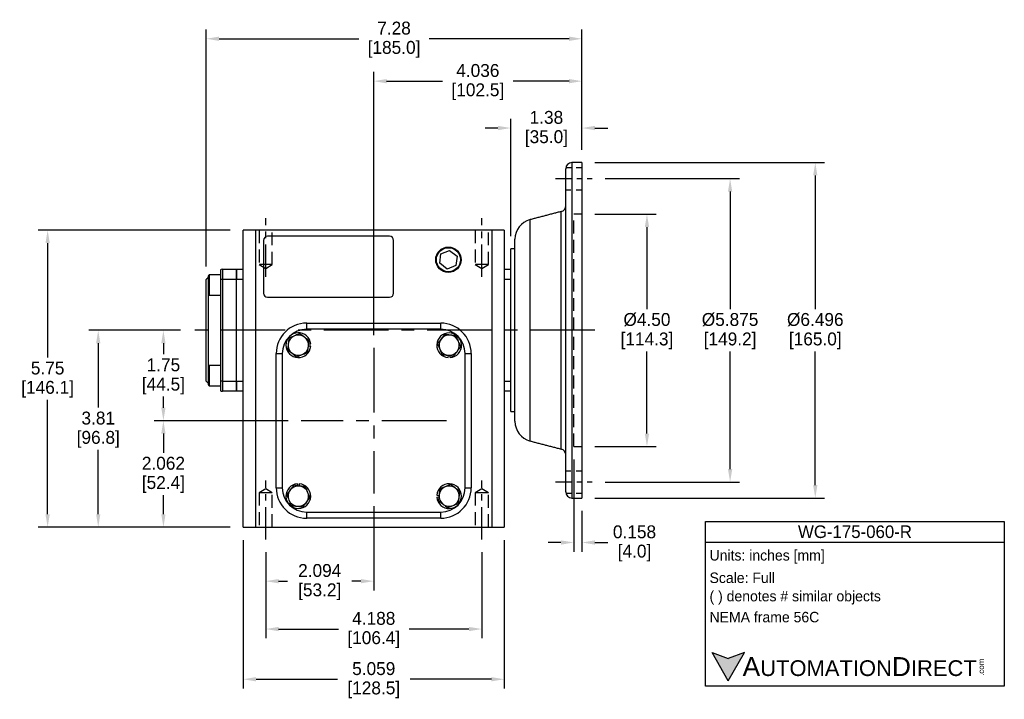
# Model space of a CAD drawing. Header units: inches. Extents: x 23.7 to 53.7, y 19.2 to 42.9.
# Tile 2 of 3: x 34.7 to 53.7, y 19.2 to 32.4. Entities that reach past the tile are written whole.
import ezdxf

# ---------------------------------------------------------------- set-up
doc = ezdxf.new("R2010")
doc.units = ezdxf.units.IN
doc.header["$MEASUREMENT"] = 0
doc.linetypes.add('CENTER', pattern=[2, 1.25, -0.25, 0.25, -0.25])
doc.linetypes.add('HIDDEN', pattern=[0.375, 0.25, -0.125])
for name, color, linetype in [('Centerline', 40, 'CENTER'), ('Dimensions', 140, 'Continuous'), ('Hidden', 102, 'HIDDEN'), ('Text', 140, 'Continuous')]:
    doc.layers.add(name, color=color, linetype=linetype)
doc.styles.add('型式1', font='txt')
doc.dimstyles.get("Standard").update_dxf_attribs({"dimtxt": 0.25, "dimasz": 0.25, "dimexe": 0.18, "dimexo": 0.25, "dimgap": 0.08, "dimtad": 0, "dimtih": 1, "dimtoh": 1, "dimrnd": 0.0005, "dimzin": 0, "dimdsep": 46, "dimtxsty": 'Standard', "dimcen": 0, "dimadec": 0, "dimazin": 0, "dimtfac": 1, "dimtofl": 0, "dimtmove": 0, "dimatfit": 3, "dimfxl": 1, "dimtolj": 1, "dimtzin": 0, "dimarcsym": 0})

# ---------------------------------------------------------------- blocks, each defined once
blk = doc.blocks.new('*D0')
at = {"layer": 'Defpoints', "color": 0, "transparency": 16777216}
for p in [(45.549, 28.599), (45.549, 24.099), (46.808, 24.099)]:
    blk.add_point(p, dxfattribs=at)
at = {"layer": 'Dimensions', "color": 0, "lineweight": -2, "transparency": 16777216}
for p, q in [((45.799, 28.599), (46.988, 28.599)), ((46.808, 28.349), (46.808, 26.759)), ((46.808, 24.349), (46.808, 25.939)), ((45.799, 24.099), (46.988, 24.099))]:
    blk.add_line(p, q, dxfattribs=at)
at = {"layer": 'Dimensions', "color": 0, "transparency": 16777216}
for points in [[(46.767, 28.349), (46.85, 28.349), (46.808, 28.599)], [(46.767, 24.349), (46.85, 24.349), (46.808, 24.099)]]:
    blk.add_solid(points, dxfattribs=at)
at = {"layer": 'Dimensions', "color": 0, "transparency": 16777216, "char_height": 0.25, "attachment_point": 5}
for s, insert in [('\\A1;%%c4.50', (46.808, 26.554)), ('\\A1;[114.3]', (46.808, 26.144))]:
    blk.add_mtext(s, dxfattribs=dict(at, insert=insert))
blk = doc.blocks.new('*D1')
at = {"layer": 'Defpoints', "color": 0, "transparency": 16777216}
for p in [(45.392, 24.099), (45.549, 23.101), (45.549, 22.24)]:
    blk.add_point(p, dxfattribs=at)
at = {"layer": 'Dimensions', "color": 0, "lineweight": -2, "transparency": 16777216}
for p, q in [((45.392, 23.849), (45.392, 22.06)), ((45.549, 22.851), (45.549, 22.06)), ((45.142, 22.24), (44.892, 22.24)), ((45.799, 22.24), (46.049, 22.24))]:
    blk.add_line(p, q, dxfattribs=at)
at = {"layer": 'Dimensions', "color": 0, "transparency": 16777216}
for points in [[(45.142, 22.281), (45.142, 22.198), (45.392, 22.24)], [(45.799, 22.281), (45.799, 22.198), (45.549, 22.24)]]:
    blk.add_solid(points, dxfattribs=at)
at = {"layer": 'Dimensions', "color": 0, "transparency": 16777216, "char_height": 0.25, "attachment_point": 5}
for s, insert in [('\\A1;0.158', (46.567, 22.445)), ('\\A1;[4.0]', (46.567, 22.035))]:
    blk.add_mtext(s, dxfattribs=dict(at, insert=insert))
blk = doc.blocks.new('*D2')
at = {"layer": 'Defpoints', "color": 0, "transparency": 16777216}
for p in [(39.42, 22.301), (43.608, 22.301), (43.608, 20.564)]:
    blk.add_point(p, dxfattribs=at)
at = {"layer": 'Dimensions', "color": 0, "lineweight": -2, "transparency": 16777216}
for p, q in [((39.42, 22.051), (39.42, 20.384)), ((43.608, 22.051), (43.608, 20.384)), ((39.67, 20.564), (40.829, 20.564)), ((43.358, 20.564), (42.198, 20.564))]:
    blk.add_line(p, q, dxfattribs=at)
at = {"layer": 'Dimensions', "color": 0, "transparency": 16777216}
for points in [[(39.67, 20.605), (39.67, 20.522), (39.42, 20.564)], [(43.358, 20.605), (43.358, 20.522), (43.608, 20.564)]]:
    blk.add_solid(points, dxfattribs=at)
at = {"layer": 'Dimensions', "color": 0, "transparency": 16777216, "char_height": 0.25, "attachment_point": 5}
for s, insert in [('\\A1;4.188', (41.514, 20.769)), ('\\A1;[106.4]', (41.514, 20.359))]:
    blk.add_mtext(s, dxfattribs=dict(at, insert=insert))
blk = doc.blocks.new('*D3')
at = {"layer": 'Defpoints', "color": 0, "transparency": 16777216}
for p in [(41.514, 23.191), (39.42, 22.301), (41.514, 21.491)]:
    blk.add_point(p, dxfattribs=at)
at = {"layer": 'Dimensions', "color": 0, "lineweight": -2, "transparency": 16777216}
for p, q in [((41.514, 22.941), (41.514, 21.311)), ((39.42, 22.051), (39.42, 21.311)), ((39.67, 21.491), (39.845, 21.491)), ((41.264, 21.491), (41.088, 21.491))]:
    blk.add_line(p, q, dxfattribs=at)
at = {"layer": 'Dimensions', "color": 0, "transparency": 16777216}
for points in [[(39.67, 21.532), (39.67, 21.449), (39.42, 21.491)], [(41.264, 21.532), (41.264, 21.449), (41.514, 21.491)]]:
    blk.add_solid(points, dxfattribs=at)
at = {"layer": 'Dimensions', "color": 0, "transparency": 16777216, "char_height": 0.25, "attachment_point": 5}
for s, insert in [('\\A1;2.094', (40.467, 21.696)), ('\\A1;[53.2]', (40.467, 21.286))]:
    blk.add_mtext(s, dxfattribs=dict(at, insert=insert))
blk = doc.blocks.new('*D4')
at = {"layer": 'Defpoints', "color": 0, "transparency": 16777216}
for p in [(38.984, 22.537), (44.043, 22.537), (44.043, 19.591)]:
    blk.add_point(p, dxfattribs=at)
at = {"layer": 'Dimensions', "color": 0, "lineweight": -2, "transparency": 16777216}
for p, q in [((38.984, 22.287), (38.984, 19.411)), ((44.043, 22.287), (44.043, 19.411)), ((39.234, 19.591), (40.809, 19.591)), ((43.793, 19.591), (42.219, 19.591))]:
    blk.add_line(p, q, dxfattribs=at)
at = {"layer": 'Dimensions', "color": 0, "transparency": 16777216}
for points in [[(39.234, 19.633), (39.234, 19.55), (38.984, 19.591)], [(43.793, 19.633), (43.793, 19.55), (44.043, 19.591)]]:
    blk.add_solid(points, dxfattribs=at)
at = {"layer": 'Dimensions', "color": 0, "transparency": 16777216, "char_height": 0.25, "attachment_point": 5}
for s, insert in [('\\A1;5.059', (41.514, 19.796)), ('\\A1;[128.5]', (41.514, 19.386))]:
    blk.add_mtext(s, dxfattribs=dict(at, insert=insert))
blk = doc.blocks.new('*D5')
at = {"layer": 'Defpoints', "color": 0, "transparency": 16777216}
for p in [(37.438, 26.349), (38.016, 26.349), (40.106, 24.599)]:
    blk.add_point(p, dxfattribs=at)
at = {"layer": 'Dimensions', "color": 0, "lineweight": -2, "transparency": 16777216}
for p, q in [((37.766, 26.349), (37.258, 26.349)), ((37.438, 26.099), (37.438, 25.884)), ((37.438, 24.849), (37.438, 25.064)), ((39.856, 24.599), (37.258, 24.599))]:
    blk.add_line(p, q, dxfattribs=at)
at = {"layer": 'Dimensions', "color": 0, "transparency": 16777216}
for points in [[(37.396, 26.099), (37.479, 26.099), (37.438, 26.349)], [(37.396, 24.849), (37.479, 24.849), (37.438, 24.599)]]:
    blk.add_solid(points, dxfattribs=at)
at = {"layer": 'Dimensions', "color": 0, "transparency": 16777216, "char_height": 0.25, "attachment_point": 5}
for s, insert in [('\\A1;1.75', (37.438, 25.679)), ('\\A1;[44.5]', (37.438, 25.269))]:
    blk.add_mtext(s, dxfattribs=dict(at, insert=insert))
blk = doc.blocks.new('*D6')
at = {"layer": 'Defpoints', "color": 0, "transparency": 16777216}
for p in [(37.438, 24.599), (40.106, 24.599), (38.984, 22.537)]:
    blk.add_point(p, dxfattribs=at)
at = {"layer": 'Dimensions', "color": 0, "lineweight": -2, "transparency": 16777216}
for p, q in [((39.856, 24.599), (37.258, 24.599)), ((37.438, 24.349), (37.438, 23.978)), ((37.438, 22.787), (37.438, 23.158)), ((38.734, 22.537), (37.258, 22.537))]:
    blk.add_line(p, q, dxfattribs=at)
at = {"layer": 'Dimensions', "color": 0, "transparency": 16777216}
for points in [[(37.396, 24.349), (37.479, 24.349), (37.438, 24.599)], [(37.396, 22.787), (37.479, 22.787), (37.438, 22.537)]]:
    blk.add_solid(points, dxfattribs=at)
at = {"layer": 'Dimensions', "color": 0, "transparency": 16777216, "char_height": 0.25, "attachment_point": 5}
for s, insert in [('\\A1;2.062', (37.438, 23.773)), ('\\A1;[52.4]', (37.438, 23.363))]:
    blk.add_mtext(s, dxfattribs=dict(at, insert=insert))
blk = doc.blocks.new('*D7')
at = {"layer": 'Defpoints', "color": 0, "transparency": 16777216}
for p in [(45.549, 31.174), (45.549, 29.597), (41.514, 26.007)]:
    blk.add_point(p, dxfattribs=at)
at = {"layer": 'Dimensions', "color": 0, "lineweight": -2, "transparency": 16777216}
for p, q in [((41.514, 26.257), (41.514, 31.354)), ((45.549, 29.847), (45.549, 31.354)), ((41.764, 31.174), (42.847, 31.174)), ((45.299, 31.174), (44.215, 31.174))]:
    blk.add_line(p, q, dxfattribs=at)
at = {"layer": 'Dimensions', "color": 0, "transparency": 16777216}
for points in [[(41.764, 31.215), (41.764, 31.132), (41.514, 31.174)], [(45.299, 31.215), (45.299, 31.132), (45.549, 31.174)]]:
    blk.add_solid(points, dxfattribs=at)
at = {"layer": 'Dimensions', "color": 0, "transparency": 16777216, "char_height": 0.25, "attachment_point": 5}
for s, insert in [('\\A1;4.036', (43.531, 31.379)), ('\\A1;[102.5]', (43.531, 30.969))]:
    blk.add_mtext(s, dxfattribs=dict(at, insert=insert))
blk = doc.blocks.new('*D8')
at = {"layer": 'Defpoints', "color": 0, "transparency": 16777216}
for p in [(45.549, 29.597), (45.549, 23.101), (50.07, 23.101)]:
    blk.add_point(p, dxfattribs=at)
at = {"layer": 'Dimensions', "color": 0, "lineweight": -2, "transparency": 16777216}
for p, q in [((45.799, 29.597), (50.25, 29.597)), ((50.07, 29.347), (50.07, 26.759)), ((50.07, 23.351), (50.07, 25.939)), ((45.799, 23.101), (50.25, 23.101))]:
    blk.add_line(p, q, dxfattribs=at)
at = {"layer": 'Dimensions', "color": 0, "transparency": 16777216}
for points in [[(50.029, 29.347), (50.112, 29.347), (50.07, 29.597)], [(50.029, 23.351), (50.112, 23.351), (50.07, 23.101)]]:
    blk.add_solid(points, dxfattribs=at)
at = {"layer": 'Dimensions', "color": 0, "transparency": 16777216, "char_height": 0.25, "attachment_point": 5}
for s, insert in [('\\A1;%%c6.496', (50.07, 26.554)), ('\\A1;[165.0]', (50.07, 26.144))]:
    blk.add_mtext(s, dxfattribs=dict(at, insert=insert))
blk = doc.blocks.new('*D9')
at = {"layer": 'Defpoints', "color": 0, "transparency": 16777216}
for p in [(45.549, 31.995), (45.549, 29.597), (38.266, 27.333)]:
    blk.add_point(p, dxfattribs=at)
at = {"layer": 'Dimensions', "color": 0, "lineweight": -2, "transparency": 16777216}
for p, q in [((38.266, 27.583), (38.266, 32.175)), ((45.549, 29.847), (45.549, 32.175)), ((38.516, 31.995), (41.223, 31.995)), ((45.299, 31.995), (42.591, 31.995))]:
    blk.add_line(p, q, dxfattribs=at)
at = {"layer": 'Dimensions', "color": 0, "transparency": 16777216}
for points in [[(38.516, 32.037), (38.516, 31.953), (38.266, 31.995)], [(45.299, 32.037), (45.299, 31.953), (45.549, 31.995)]]:
    blk.add_solid(points, dxfattribs=at)
at = {"layer": 'Dimensions', "color": 0, "transparency": 16777216, "char_height": 0.25, "attachment_point": 5}
for s, insert in [('\\A1;7.28', (41.907, 32.2)), ('\\A1;[185.0]', (41.907, 31.79))]:
    blk.add_mtext(s, dxfattribs=dict(at, insert=insert))
blk = doc.blocks.new('*D10')
at = {"layer": 'Defpoints', "color": 0, "transparency": 16777216}
for p in [(45.549, 30.266), (45.549, 29.597), (44.171, 27.924)]:
    blk.add_point(p, dxfattribs=at)
at = {"layer": 'Dimensions', "color": 0, "lineweight": -2, "transparency": 16777216}
for p, q in [((44.171, 28.174), (44.171, 30.446)), ((45.549, 29.847), (45.549, 30.446)), ((43.921, 30.266), (43.671, 30.266)), ((45.799, 30.266), (46.049, 30.266))]:
    blk.add_line(p, q, dxfattribs=at)
at = {"layer": 'Dimensions', "color": 0, "transparency": 16777216}
for points in [[(43.921, 30.308), (43.921, 30.224), (44.171, 30.266)], [(45.799, 30.308), (45.799, 30.224), (45.549, 30.266)]]:
    blk.add_solid(points, dxfattribs=at)
at = {"layer": 'Dimensions', "color": 0, "transparency": 16777216, "char_height": 0.25, "attachment_point": 5}
for s, insert in [('\\A1;1.38', (44.86, 30.471)), ('\\A1;[35.0]', (44.86, 30.061))]:
    blk.add_mtext(s, dxfattribs=dict(at, insert=insert))
blk = doc.blocks.new('*D24')
at = {"layer": 'Defpoints', "color": 0, "transparency": 16777216}
for p in [(38.016, 26.349), (36.175, 22.537), (38.984, 22.537)]:
    blk.add_point(p, dxfattribs=at)
at = {"layer": 'Dimensions', "color": 0, "lineweight": -2, "transparency": 16777216}
for p, q in [((37.766, 26.349), (35.995, 26.349)), ((36.175, 26.099), (36.175, 24.853)), ((36.175, 22.787), (36.175, 24.033)), ((38.734, 22.537), (35.995, 22.537))]:
    blk.add_line(p, q, dxfattribs=at)
at = {"layer": 'Dimensions', "color": 0, "transparency": 16777216}
for points in [[(36.133, 26.099), (36.216, 26.099), (36.175, 26.349)], [(36.133, 22.787), (36.216, 22.787), (36.175, 22.537)]]:
    blk.add_solid(points, dxfattribs=at)
at = {"layer": 'Dimensions', "color": 0, "transparency": 16777216, "char_height": 0.25, "attachment_point": 5}
for s, insert in [('\\A1;3.81', (36.175, 24.648)), ('\\A1;[96.8]', (36.175, 24.238))]:
    blk.add_mtext(s, dxfattribs=dict(at, insert=insert))
blk = doc.blocks.new('*D25')
at = {"layer": 'Defpoints', "color": 0, "transparency": 16777216}
for p in [(45.749, 29.286), (45.749, 23.411), (48.419, 23.411)]:
    blk.add_point(p, dxfattribs=at)
at = {"layer": 'Dimensions', "color": 0, "lineweight": -2, "transparency": 16777216}
for p, q in [((45.999, 29.286), (48.599, 29.286)), ((48.419, 29.036), (48.419, 26.759)), ((48.419, 23.661), (48.419, 25.939)), ((45.999, 23.411), (48.599, 23.411))]:
    blk.add_line(p, q, dxfattribs=at)
at = {"layer": 'Dimensions', "color": 0, "transparency": 16777216}
for points in [[(48.378, 29.036), (48.461, 29.036), (48.419, 29.286)], [(48.378, 23.661), (48.461, 23.661), (48.419, 23.411)]]:
    blk.add_solid(points, dxfattribs=at)
at = {"layer": 'Dimensions', "color": 0, "transparency": 16777216, "char_height": 0.25, "attachment_point": 5}
for s, insert in [('\\A1;%%C5.875', (48.419, 26.554)), ('\\A1;[149.2]', (48.419, 26.144))]:
    blk.add_mtext(s, dxfattribs=dict(at, insert=insert))
blk = doc.blocks.new('*D26')
at = {"layer": 'Defpoints', "color": 0, "transparency": 16777216}
for p in [(38.984, 28.287), (35.194, 22.537), (38.984, 22.537)]:
    blk.add_point(p, dxfattribs=at)
at = {"layer": 'Dimensions', "color": 0, "lineweight": -2, "transparency": 16777216}
for p, q in [((38.734, 28.287), (35.014, 28.287)), ((35.194, 28.037), (35.194, 25.822)), ((35.194, 22.787), (35.194, 25.002)), ((38.734, 22.537), (35.014, 22.537))]:
    blk.add_line(p, q, dxfattribs=at)
at = {"layer": 'Dimensions', "color": 0, "transparency": 16777216}
for points in [[(35.152, 28.037), (35.236, 28.037), (35.194, 28.287)], [(35.152, 22.787), (35.236, 22.787), (35.194, 22.537)]]:
    blk.add_solid(points, dxfattribs=at)
at = {"layer": 'Dimensions', "color": 0, "transparency": 16777216, "char_height": 0.25, "attachment_point": 5}
for s, insert in [('\\A1;5.75', (35.194, 25.617)), ('\\A1;[146.1]', (35.194, 25.207))]:
    blk.add_mtext(s, dxfattribs=dict(at, insert=insert))

msp = doc.modelspace()

# ---------------------------------------------------------------- hatches: boundary and pattern name
at = {"layer": 'Dimensions'}
msp.add_hatch(color=256, dxfattribs=at).paths.add_polyline_path([(48.6986, 20.107), (48.385, 19.9929), (48.0714, 20.107), (48.385, 19.5638)])

# ---------------------------------------------------------------- linework, layer by layer
for p, q in [((45.3522, 29.5968), (45.3522, 23.1008)), ((45.549, 29.5968), (45.549, 23.1008)), ((45.2341, 28.6333), (45.2341, 29.4787)), ((45.1457, 26.3488), (45.1457, 28.6487)), ((45.2341, 28.6354), (45.2341, 28.6425)), ((44.5445, 26.3488), (44.5445, 28.4923)), ((45.2341, 28.2094), (45.2341, 28.4896)), ((45.2341, 24.2093), (45.2341, 28.4883)), ((38.9841, 22.537), (38.9841, 28.287)), ((39.2203, 28.287), (38.9841, 28.287)), ((43.8069, 28.287), (39.2203, 28.287)), ((39.2203, 28.287), (39.2203, 22.537)), ((43.8069, 22.537), (43.8069, 28.287)), ((44.0431, 28.287), (43.8069, 28.287)), ((44.0431, 28.287), (44.0431, 22.537)), ((39.3778, 28.0901), (39.3778, 27.0665)), ((41.8187, 28.1689), (39.4565, 28.1689)), ((41.8975, 27.0665), (41.8975, 28.0901)), ((44.2498, 26.3488), (44.2498, 28.1113)), ((42.8162, 27.8268), (42.9841, 27.8964)), ((42.9841, 27.8964), (43.1284, 27.7858)), ((44.1711, 27.5158), (44.1711, 27.9236)), ((42.7925, 27.6465), (42.8162, 27.8268)), ((43.1284, 27.7858), (43.1048, 27.6055)), ((38.5412, 27.5194), (38.5412, 27.3331)), ((38.5805, 27.5299), (38.8561, 27.5299)), ((38.5805, 27.5299), (38.5805, 27.3331)), ((38.8561, 27.3331), (38.8561, 27.5299)), ((38.8561, 27.5299), (38.9841, 27.5299)), ((38.8561, 27.5299), (38.8561, 27.3331)), ((42.9368, 27.5358), (42.7925, 27.6465)), ((43.1048, 27.6055), (42.9368, 27.5358)), ((44.0431, 27.5299), (44.1711, 27.5299)), ((44.1711, 27.4062), (44.1711, 27.5158)), ((38.2656, 25.3646), (38.2656, 27.3331)), ((38.305, 27.4029), (38.305, 27.0486)), ((38.3246, 27.4226), (38.3246, 27.0289)), ((38.5412, 27.3331), (38.5412, 25.3646)), ((38.5805, 27.3331), (38.5412, 27.3331)), ((38.5805, 27.3331), (38.5805, 25.3646)), ((38.8561, 27.3331), (38.5805, 27.3331)), ((38.8561, 25.3646), (38.8561, 27.3331)), ((38.8561, 25.3646), (38.8561, 27.3331)), ((38.9841, 27.3331), (38.8561, 27.3331)), ((44.1711, 27.3331), (44.0431, 27.3331)), ((44.1711, 26.3488), (44.1711, 27.4062)), ((38.305, 27.0486), (38.305, 26.3488)), ((39.4565, 26.9878), (41.8187, 26.9878)), ((38.305, 26.3488), (38.305, 25.6491)), ((40.2144, 26.4886), (42.8128, 26.4886)), ((40.2144, 26.3705), (40.2144, 26.4886)), ((42.8128, 26.3705), (40.2144, 26.3705)), ((42.8128, 26.3705), (42.8128, 26.4886)), ((44.1711, 25.2914), (44.1711, 26.3488)), ((44.2498, 24.5863), (44.2498, 26.3488)), ((44.5445, 24.2053), (44.5445, 26.3488)), ((45.1457, 24.049), (45.1457, 26.3488)), ((40.2915, 26.0415), (40.2486, 26.0449)), ((40.2915, 26.0792), (40.2527, 26.0761)), ((39.6239, 23.2996), (39.6239, 25.898)), ((39.6239, 25.898), (39.742, 25.898)), ((39.742, 25.898), (39.742, 23.2996)), ((42.9563, 25.8209), (42.9597, 25.8638)), ((42.994, 25.8209), (42.9909, 25.8597)), ((43.2853, 23.2996), (43.2853, 25.898)), ((43.2853, 25.898), (43.4034, 25.898)), ((43.4034, 25.898), (43.4034, 23.2996)), ((38.305, 25.6491), (38.305, 25.2947)), ((38.3246, 25.6687), (38.3246, 25.275)), ((38.5412, 25.3646), (38.5412, 25.1783)), ((38.5805, 25.3646), (38.5412, 25.3646)), ((38.5805, 25.3646), (38.5805, 25.1677)), ((38.5805, 25.3646), (38.8561, 25.3646)), ((38.8561, 25.1677), (38.8561, 25.3646)), ((38.8561, 25.3646), (38.8561, 25.1677)), ((38.8561, 25.3646), (38.9841, 25.3646)), ((44.0431, 25.3646), (44.1711, 25.3646)), ((44.1711, 25.1818), (44.1711, 25.2914)), ((38.8561, 25.1677), (38.5805, 25.1677)), ((38.9841, 25.1677), (38.8561, 25.1677)), ((44.1711, 25.1677), (44.0431, 25.1677)), ((44.1711, 24.774), (44.1711, 25.1818)), ((45.2341, 24.2087), (45.2341, 24.4882)), ((45.2341, 23.2189), (45.2341, 24.0643)), ((45.2341, 24.0551), (45.2341, 24.0608)), ((39.6239, 23.2996), (39.742, 23.2996)), ((40.0332, 23.3767), (40.0363, 23.3379)), ((40.0709, 23.3767), (40.0675, 23.3338)), ((43.2853, 23.2996), (43.4034, 23.2996)), ((42.7357, 23.1561), (42.7786, 23.1527)), ((42.7357, 23.1184), (42.7745, 23.1215)), ((40.2144, 22.8272), (42.8128, 22.8272)), ((40.2144, 22.709), (40.2144, 22.8272)), ((42.8128, 22.709), (40.2144, 22.709)), ((42.8128, 22.709), (42.8128, 22.8272)), ((38.9841, 22.537), (39.2203, 22.537)), ((39.2203, 22.537), (43.8069, 22.537)), ((43.8069, 22.537), (44.0431, 22.537))]:
    msp.add_line(p, q)
for radius in [0.2458, 0.2323]:
    msp.add_circle((42.9605, 27.7161), radius)
for centre, radius, start, end in [((45.3522, 29.4787), 0.1181, 90, 180), ((45.116, 28.763), 0.1181, 284.57422, 0), ((44.6435, 28.1113), 0.3937, 104.57422, 180), ((39.4565, 28.0901), 0.0787, 90, 180), ((41.8187, 28.0901), 0.0787, 360, 90), ((38.5805, 27.4512), 0.0787, 90, 120), ((39.4565, 27.0665), 0.0787, 180, 270), ((41.8187, 27.0665), 0.0787, 270, 0), ((40.2144, 25.898), 0.5906, 90, 180), ((40.2144, 25.898), 0.4724, 90, 180), ((42.8128, 25.898), 0.5906, 0, 90), ((42.8128, 25.898), 0.4724, 0, 90), ((40.0521, 26.0604), 0.2402, 4.5, 355.5), ((40.0521, 26.0604), 0.1969, 112.44828, 172.44828), ((40.0521, 26.0604), 0.1969, 52.44828, 112.44828), ((40.0521, 26.0604), 0.1969, 352.44828, 52.44828), ((42.9752, 26.0604), 0.2402, 274.5, 265.5), ((42.9752, 26.0604), 0.1969, 142.44828, 202.44828), ((42.9752, 26.0604), 0.1969, 82.44828, 142.44828), ((42.9752, 26.0604), 0.1969, 22.44828, 82.44828), ((40.0521, 26.0604), 0.1969, 172.44828, 232.44828), ((40.0521, 26.0604), 0.1969, 292.44828, 352.44828), ((42.9752, 26.0604), 0.1969, 202.44828, 262.44828), ((42.9752, 26.0604), 0.1969, 322.44828, 22.44828), ((40.0521, 26.0604), 0.1969, 232.44828, 292.44828), ((42.9752, 26.0604), 0.1969, 262.44828, 322.44828), ((38.5805, 25.2464), 0.0787, 240, 270), ((44.6435, 24.5863), 0.3937, 180, 255.42578), ((45.116, 23.9346), 0.1181, 0, 75.42578), ((40.2144, 23.2996), 0.5906, 180, 270), ((40.2144, 23.2996), 0.4724, 180, 270), ((40.0521, 23.1373), 0.2402, 94.5, 85.5), ((40.0521, 23.1373), 0.1969, 82.44828, 142.44828), ((40.0521, 23.1373), 0.1969, 22.44828, 82.44828), ((42.9752, 23.1373), 0.2402, 184.5, 175.5), ((42.9752, 23.1373), 0.1969, 112.44828, 172.44828), ((42.8128, 23.2996), 0.5906, 270, 0), ((42.8128, 23.2996), 0.4724, 270, 0), ((42.9752, 23.1373), 0.1969, 52.44828, 112.44828), ((42.9752, 23.1373), 0.1969, 352.44828, 52.44828), ((40.0521, 23.1373), 0.1969, 142.44828, 202.44828), ((40.0521, 23.1373), 0.1969, 322.44828, 22.44828), ((42.9752, 23.1373), 0.1969, 172.44828, 232.44828), ((42.9752, 23.1373), 0.1969, 292.44828, 352.44828), ((45.3522, 23.2189), 0.1181, 180, 270), ((40.0521, 23.1373), 0.1969, 202.44828, 262.44828), ((40.0521, 23.1373), 0.1969, 262.44828, 322.44828), ((42.9752, 23.1373), 0.1969, 232.44828, 292.44828)]:
    msp.add_arc(centre, radius, start, end)
for points in [[(45.549, 29.5968), (45.3522, 29.5968)], [(45.1457, 28.6487), (44.5445, 28.4923)], [(44.2498, 27.9236), (44.1711, 27.9236)], [(38.305, 27.3724), (38.2656, 27.3331)], [(38.3246, 27.4226), (38.305, 27.4029)], [(38.5412, 27.4226), (38.3246, 27.4226)], [(38.305, 27.0486), (38.3246, 27.0289)], [(38.3246, 27.0289), (38.5412, 27.0289)], [(39.8719, 26.1989), (39.8569, 26.0862)], [(40.2622, 26.1471), (40.1721, 26.2164)], [(42.8884, 26.2704), (42.8191, 26.1803)], [(43.1137, 26.2406), (43.001, 26.2555)], [(39.842, 25.9736), (39.9321, 25.9043)], [(40.2323, 25.9218), (40.2472, 26.0345)], [(42.8366, 25.8801), (42.9493, 25.8652)], [(43.0619, 25.8503), (43.1312, 25.9404)], [(38.3246, 25.6687), (38.305, 25.6491)], [(38.5412, 25.6687), (38.3246, 25.6687)], [(38.2656, 25.3646), (38.305, 25.3252)], [(38.305, 25.2947), (38.3246, 25.275)], [(38.3246, 25.275), (38.5412, 25.275)], [(44.1711, 24.774), (44.2498, 24.774)], [(44.5445, 24.2053), (45.1457, 24.049)], [(39.9653, 23.3474), (39.896, 23.2572)], [(40.1906, 23.3175), (40.0779, 23.3324)], [(43.1852, 23.2241), (43.0951, 23.2933)], [(42.7949, 23.2758), (42.78, 23.1631)], [(43.1554, 22.9987), (43.1703, 23.1114)], [(45.3522, 23.1008), (45.549, 23.1008)], [(39.9135, 22.9571), (40.0262, 22.9421)], [(40.1389, 22.9272), (40.2081, 23.0173)], [(42.7651, 23.0505), (42.8552, 22.9812)]]:
    msp.add_open_spline(points, degree=1)
for points, knots in [([(45.2341, 28.4883), (45.2343, 28.4998), (45.2349, 28.5326), (45.2376, 28.5811), (45.235, 28.6171), (45.2343, 28.6292), (45.2341, 28.6333)], [0, 0, 0, 0, 0.1704147, 0.4909007, 0.8306197, 1, 1, 1, 1]), ([(39.9769, 26.2423), (39.9687, 26.2389), (39.9331, 26.2242), (39.8985, 26.2099), (39.8719, 26.1989)], [0, 0, 0, 0, 0.2318493, 1, 1, 1, 1]), ([(40.0819, 26.2857), (40.0747, 26.2827), (40.0405, 26.2686), (40.005, 26.2539), (39.9769, 26.2423)], [0, 0, 0, 0, 0.2110008, 1, 1, 1, 1]), ([(40.1721, 26.2164), (40.1699, 26.2181), (40.1395, 26.2414), (40.1097, 26.2644), (40.0819, 26.2857)], [0, 0, 0, 0, 0.0702006, 1, 1, 1, 1]), ([(40.2472, 26.0345), (40.2476, 26.0372), (40.2526, 26.0752), (40.2576, 26.1125), (40.2622, 26.1471)], [0, 0, 0, 0, 0.07020058, 1, 1, 1, 1]), ([(42.8191, 26.1803), (42.8174, 26.1782), (42.7941, 26.1478), (42.7711, 26.1179), (42.7498, 26.0902)], [0, 0, 0, 0, 0.0702006, 1, 1, 1, 1]), ([(43.001, 26.2555), (42.9984, 26.2558), (42.9603, 26.2609), (42.923, 26.2658), (42.8884, 26.2704)], [0, 0, 0, 0, 0.0702006, 1, 1, 1, 1]), ([(43.1571, 26.1355), (43.1537, 26.1438), (43.139, 26.1793), (43.1247, 26.2139), (43.1137, 26.2406)], [0, 0, 0, 0, 0.23184927, 1, 1, 1, 1]), ([(39.8569, 26.0862), (39.8566, 26.0835), (39.8515, 26.0455), (39.8466, 26.0082), (39.842, 25.9736)], [0, 0, 0, 0, 0.0702006, 1, 1, 1, 1]), ([(42.7498, 26.0902), (42.7608, 26.0636), (42.7751, 26.029), (42.7898, 25.9934), (42.7932, 25.9852)], [0, 0, 0, 0, 0.7681507, 1, 1, 1, 1]), ([(42.7932, 25.9852), (42.8048, 25.9571), (42.8195, 25.9216), (42.8336, 25.8874), (42.8366, 25.8801)], [0, 0, 0, 0, 0.7889992, 1, 1, 1, 1]), ([(43.1312, 25.9404), (43.1329, 25.9425), (43.1563, 25.9729), (43.1792, 26.0028), (43.2005, 26.0305)], [0, 0, 0, 0, 0.0702006, 1, 1, 1, 1]), ([(43.2005, 26.0305), (43.1975, 26.0377), (43.1834, 26.0719), (43.1687, 26.1075), (43.1571, 26.1355)], [0, 0, 0, 0, 0.21100076, 1, 1, 1, 1]), ([(39.9321, 25.9043), (39.9342, 25.9026), (39.9647, 25.8793), (39.9945, 25.8563), (40.0222, 25.835)], [0, 0, 0, 0, 0.0702006, 1, 1, 1, 1]), ([(40.0222, 25.835), (40.0488, 25.846), (40.0835, 25.8603), (40.119, 25.875), (40.1272, 25.8784)], [0, 0, 0, 0, 0.7681507, 1, 1, 1, 1]), ([(40.1272, 25.8784), (40.1553, 25.89), (40.1909, 25.9047), (40.2251, 25.9188), (40.2323, 25.9218)], [0, 0, 0, 0, 0.7889992, 1, 1, 1, 1]), ([(42.9493, 25.8652), (42.952, 25.8649), (42.99, 25.8598), (43.0273, 25.8549), (43.0619, 25.8503)], [0, 0, 0, 0, 0.0702006, 1, 1, 1, 1]), ([(45.2341, 24.0643), (45.2343, 24.0684), (45.2349, 24.0801), (45.2376, 24.1156), (45.235, 24.1638), (45.2343, 24.1979), (45.2341, 24.2093)], [0, 0, 0, 0, 0.17041474, 0.49090067, 0.83061971, 1, 1, 1, 1]), ([(40.0779, 23.3324), (40.0753, 23.3328), (40.0372, 23.3378), (39.9999, 23.3428), (39.9653, 23.3474)], [0, 0, 0, 0, 0.07020058, 1, 1, 1, 1]), ([(40.234, 23.2124), (40.2224, 23.2405), (40.2077, 23.2761), (40.1936, 23.3103), (40.1906, 23.3175)], [0, 0, 0, 0, 0.78899924, 1, 1, 1, 1]), ([(42.9, 23.3192), (42.8719, 23.3076), (42.8364, 23.2929), (42.8022, 23.2788), (42.7949, 23.2758)], [0, 0, 0, 0, 0.78899924, 1, 1, 1, 1]), ([(43.005, 23.3626), (42.9784, 23.3516), (42.9438, 23.3373), (42.9082, 23.3226), (42.9, 23.3192)], [0, 0, 0, 0, 0.7681507, 1, 1, 1, 1]), ([(43.0951, 23.2933), (43.093, 23.295), (43.0626, 23.3184), (43.0327, 23.3413), (43.005, 23.3626)], [0, 0, 0, 0, 0.0702006, 1, 1, 1, 1]), ([(39.896, 23.2572), (39.8944, 23.2551), (39.871, 23.2247), (39.8481, 23.1949), (39.8267, 23.1671)], [0, 0, 0, 0, 0.0702006, 1, 1, 1, 1]), ([(39.8267, 23.1671), (39.8297, 23.1599), (39.8439, 23.1257), (39.8585, 23.0902), (39.8701, 23.0621)], [0, 0, 0, 0, 0.2110008, 1, 1, 1, 1]), ([(40.2081, 23.0173), (40.2098, 23.0194), (40.2332, 23.0499), (40.2561, 23.0797), (40.2774, 23.1074)], [0, 0, 0, 0, 0.0702006, 1, 1, 1, 1]), ([(40.2774, 23.1074), (40.2664, 23.134), (40.2521, 23.1687), (40.2374, 23.2042), (40.234, 23.2124)], [0, 0, 0, 0, 0.7681507, 1, 1, 1, 1]), ([(42.78, 23.1631), (42.7797, 23.1605), (42.7746, 23.1224), (42.7697, 23.0851), (42.7651, 23.0505)], [0, 0, 0, 0, 0.0702006, 1, 1, 1, 1]), ([(43.1703, 23.1114), (43.1707, 23.1141), (43.1757, 23.1521), (43.1806, 23.1894), (43.1852, 23.2241)], [0, 0, 0, 0, 0.0702006, 1, 1, 1, 1]), ([(39.8701, 23.0621), (39.8735, 23.0539), (39.8882, 23.0183), (39.9025, 22.9837), (39.9135, 22.9571)], [0, 0, 0, 0, 0.2318493, 1, 1, 1, 1]), ([(40.0262, 22.9421), (40.0289, 22.9418), (40.0669, 22.9367), (40.1042, 22.9318), (40.1389, 22.9272)], [0, 0, 0, 0, 0.0702006, 1, 1, 1, 1]), ([(42.8552, 22.9812), (42.8573, 22.9796), (42.8877, 22.9562), (42.9176, 22.9333), (42.9453, 22.9119)], [0, 0, 0, 0, 0.07020058, 1, 1, 1, 1]), ([(42.9453, 22.9119), (42.9525, 22.9149), (42.9867, 22.9291), (43.0223, 22.9437), (43.0503, 22.9553)], [0, 0, 0, 0, 0.21100076, 1, 1, 1, 1]), ([(43.0503, 22.9553), (43.0586, 22.9587), (43.0941, 22.9734), (43.1287, 22.9877), (43.1554, 22.9987)], [0, 0, 0, 0, 0.2318493, 1, 1, 1, 1])]:
    msp.add_open_spline(points, degree=3, knots=knots)
at = {"layer": 'Centerline', "ltscale": 0.25}
for p, q in [((45.0341, 29.2863), (45.749, 29.2863)), ((45.0341, 23.4113), (45.749, 23.4113))]:
    msp.add_line(p, q, dxfattribs=at)
at = {"layer": 'Centerline', "ltscale": 0.5}
for p, q in [((39.4195, 27.3842), (39.4195, 28.5232)), ((43.6077, 27.3842), (43.6077, 28.5232)), ((39.4195, 22.3008), (39.4195, 23.4398)), ((43.6077, 22.3008), (43.6077, 23.4398))]:
    msp.add_line(p, q, dxfattribs=at)
at = {"layer": 'Centerline'}
for p, q in [((45.799, 26.3488), (38.0156, 26.3488)), ((41.5136, 26.0067), (41.5136, 23.1909)), ((42.9215, 24.5988), (40.1057, 24.5988))]:
    msp.add_line(p, q, dxfattribs=at)
at = {"layer": 'Hidden', "ltscale": 0.35}
for p, q in [((45.2366, 29.5028), (45.549, 29.5028)), ((45.2341, 29.0698), (45.549, 29.0698)), ((45.2341, 23.6278), (45.549, 23.6278)), ((45.2366, 23.1948), (45.549, 23.1948))]:
    msp.add_line(p, q, dxfattribs=at)
at = {"layer": 'Hidden'}
for p, q in [((45.3916, 24.0988), (45.3916, 28.5988)), ((45.549, 28.5988), (45.3916, 28.5988)), ((39.291, 28.287), (39.291, 27.6205)), ((39.548, 27.6205), (39.548, 28.287)), ((43.4792, 28.287), (43.4792, 27.6205)), ((43.7362, 27.6205), (43.7362, 28.287)), ((39.548, 27.6205), (39.291, 27.6205)), ((39.291, 27.6205), (39.4195, 27.5433)), ((39.4195, 27.5433), (39.548, 27.6205)), ((43.7362, 27.6205), (43.4792, 27.6205)), ((43.4792, 27.6205), (43.6077, 27.5433)), ((43.6077, 27.5433), (43.7362, 27.6205)), ((45.3916, 24.0988), (45.549, 24.0988)), ((39.4195, 23.2807), (39.291, 23.2035)), ((39.548, 23.2035), (39.4195, 23.2807)), ((43.6077, 23.2807), (43.4792, 23.2035)), ((43.7362, 23.2035), (43.6077, 23.2807)), ((39.548, 23.2035), (39.291, 23.2035)), ((39.291, 23.2035), (39.291, 22.537)), ((39.548, 22.537), (39.548, 23.2035)), ((43.7362, 23.2035), (43.4792, 23.2035)), ((43.4792, 23.2035), (43.4792, 22.537)), ((43.7362, 22.537), (43.7362, 23.2035))]:
    msp.add_line(p, q, dxfattribs=at)
at = {"layer": 'Text'}
for p, q in [((47.9455, 22.6495), (53.7331, 22.6495)), ((47.9455, 19.4559), (47.9455, 22.6495)), ((53.7331, 22.6495), (53.7331, 19.4559)), ((47.9455, 22.2435), (53.7331, 22.2435)), ((48.385, 19.5638), (48.0714, 20.107)), ((48.0714, 20.107), (48.385, 19.9929)), ((48.385, 19.5638), (48.6986, 20.107)), ((48.6986, 20.107), (48.385, 19.9929)), ((53.7331, 19.4559), (47.9455, 19.4559))]:
    msp.add_line(p, q, dxfattribs=at)

# ---------------------------------------------------------------- texts
at = {"layer": 'Text', "style": '型式1'}
for s, insert, char_height, width, attachment_point in [('WG-175-060-R', (50.8393, 22.4465), 0.243622, 5.787652, 5), ('{\\fArial|b0|i0|c0|p34;     \\H1.2x;A\\H0.8333x;UTOMATION\\H1.2x;D\\H0.8333x;IRECT}', (48.0714, 19.8349), 0.304528, 5.167849, 4)]:
    msp.add_mtext(s, dxfattribs=dict(at, insert=insert, char_height=char_height, width=width, attachment_point=attachment_point))
at = {"layer": 'Text', "char_height": 0.203018, "attachment_point": 4}
for s, insert, width in [(' Units: inches [mm]', (47.9455, 21.9613), 7.292478), (' Scale: Full', (47.9455, 21.5552), 7.272671), (' ( ) denotes # similar objects', (47.9455, 21.1705), 7.272671), (' NEMA frame 56C', (47.9455, 20.7934), 7.272671)]:
    msp.add_mtext(s, dxfattribs=dict(at, insert=insert, width=width))
at = {"layer": 'Text', "insert": (53.23, 19.6569), "char_height": 0.10963, "width": 0.324871, "attachment_point": 1, "rotation": 90, "style": '型式1'}
msp.add_mtext('{\\fArial|b0|i0|c0|p34;.com}', dxfattribs=at)

# ---------------------------------------------------------------- dimensions: what is measured, and where the dimension line sits
at = {"layer": 'Dimensions'}
for base, p1, p2, override, picture, middle in [((45.549, 31.9948), (38.2656, 27.3331), (45.549, 29.5968), {"dimpost": '\\X'}, '*D9', (41.9073, 31.9948)), ((45.549, 31.1738), (41.5136, 26.0067), (45.549, 29.5968), {"dimdec": 3, "dimpost": '\\X'}, '*D7', (43.5313, 31.1738)), ((45.549, 30.2661), (44.1711, 27.9236), (45.549, 29.5968), {"dimpost": '\\X'}, '*D10', (44.8601, 30.2661)), ((45.549, 22.2398), (45.3916, 24.0988), (45.549, 23.1008), {"dimdec": 3, "dimpost": '\\X'}, '*D1', (46.5665, 22.2398)), ((41.5136, 21.4908), (39.4195, 22.3008), (41.5136, 23.1909), {"dimdec": 3, "dimpost": '\\X'}, '*D3', (40.4666, 21.4908)), ((44.0431, 19.5912), (38.9841, 22.537), (44.0431, 22.537), {"dimdec": 3, "dimpost": '\\X'}, '*D4', (41.5136, 19.5912)), ((43.6077, 20.5638), (39.4195, 22.3008), (43.6077, 22.3008), {"dimdec": 3, "dimpost": '\\X'}, '*D2', (41.5136, 20.5638))]:
    dim = msp.add_linear_dim(base=base, p1=p1, p2=p2, dimstyle='Standard', override=override, dxfattribs=at)
    dim.commit()
    dim.dimension.update_dxf_attribs({"geometry": picture, "text_midpoint": middle})
for base, p1, p2, text, override, picture, middle in [((50.0703, 23.1008), (45.549, 29.5968), (45.549, 23.1008), '%%c<>', {"dimdec": 3, "dimpost": '\\X'}, '*D8', (50.0703, 26.3488)), ((48.4194, 23.4113), (45.749, 29.2863), (45.749, 23.4113), '%%C<>', {"dimdec": 3, "dimpost": '\\X'}, '*D25', (48.4194, 26.3488)), ((46.8083, 24.0988), (45.549, 28.5988), (45.549, 24.0988), '%%c<>', {"dimpost": '\\X'}, '*D0', (46.8083, 26.3488))]:
    dim = msp.add_linear_dim(base=base, p1=p1, p2=p2, angle=90, text=text, dimstyle='Standard', override=override, dxfattribs=at)
    dim.commit()
    dim.dimension.update_dxf_attribs({"geometry": picture, "text_midpoint": middle})
for base, p1, p2, override, picture, middle in [((35.1941, 22.537), (38.9841, 28.287), (38.9841, 22.537), {"dimpost": '\\X'}, '*D26', (35.1941, 25.412)), ((36.1746, 22.537), (38.0156, 26.3488), (38.9841, 22.537), {"dimpost": '\\X'}, '*D24', (36.1746, 24.4429)), ((37.4377, 26.3488), (40.1057, 24.5988), (38.0156, 26.3488), {"dimpost": '\\X'}, '*D5', (37.4377, 25.4738)), ((37.4377, 24.5988), (38.9841, 22.537), (40.1057, 24.5988), {"dimdec": 3, "dimpost": '\\X'}, '*D6', (37.4377, 23.5679))]:
    dim = msp.add_linear_dim(base=base, p1=p1, p2=p2, angle=90, dimstyle='Standard', override=override, dxfattribs=at)
    dim.commit()
    dim.dimension.update_dxf_attribs({"geometry": picture, "text_midpoint": middle})

doc.saveas('drawing.dxf')
